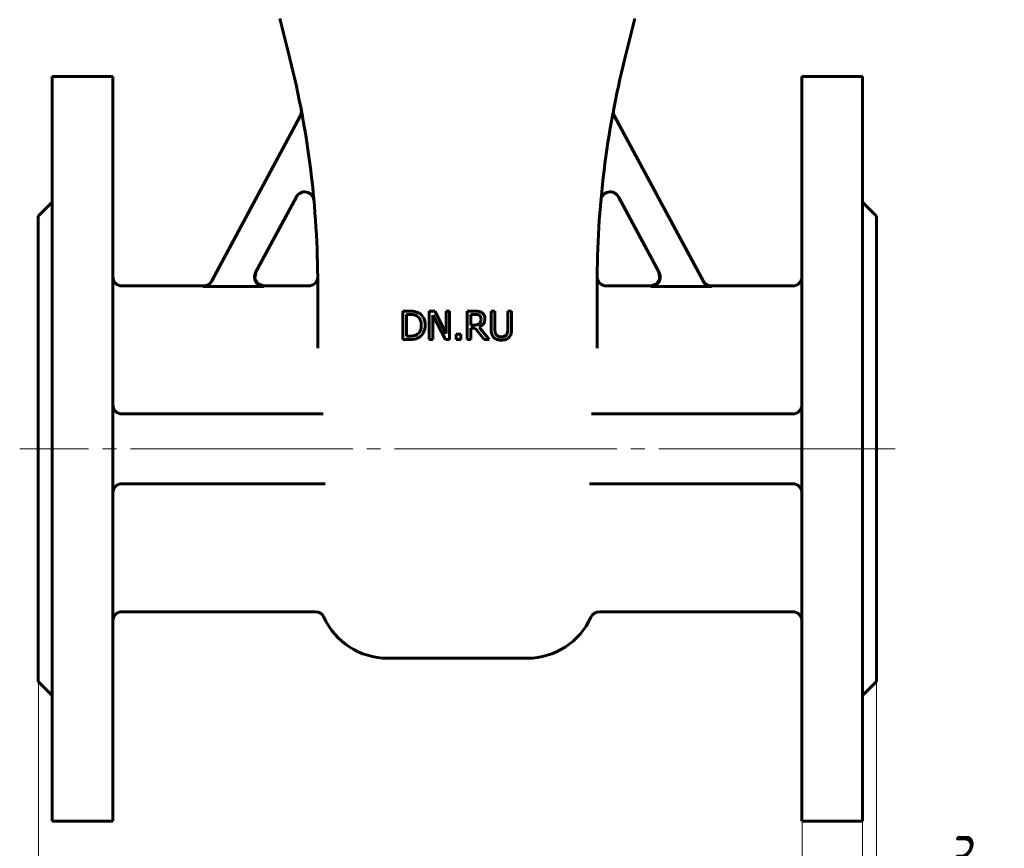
# Model space of a CAD drawing. Header units: millimetres. Extents: x 0 to 596, y 0 to 420.
# Tile 3 of 6: x 141 to 247, y 153 to 242. Entities that reach past the tile are written whole.
import ezdxf

# ---------------------------------------------------------------- set-up
doc = ezdxf.new("R2010")
doc.units = ezdxf.units.MM
for name, pattern in [('K5LT_AXLED', [28.371363, 23.871363, -1.5, 1.5, -1.5]), ('K5LT_BASIC', [0]), ('K5LT_THIN', [0])]:
    doc.linetypes.add(name, pattern=pattern)
doc.layers.add('Системный слой', color=7, linetype='Continuous')
doc.layers.add('Системный слой (1)', color=251, linetype='Continuous', true_color=0x6c6c6c)
doc.styles.add('KDIMTEXTSTYLE', font='txt', dxfattribs={"width": 0.96, "oblique": 15, "height": 5})
doc.styles.add('KTEXTSTYLE', font='txt', dxfattribs={"width": 0.96, "height": 5})
doc.dimstyles.new('KDIMSTYLE (0.50)', dxfattribs={"dimtxt": 5, "dimasz": 1, "dimexe": 2, "dimexo": 0, "dimgap": 1, "dimtad": 1, "dimlfac": 2, "dimtxsty": 'KDIMTEXTSTYLE', "dimsah": 1, "dimcen": 0, "dimdle": 1, "dimadec": 0, "dimazin": 0, "dimtfac": 0.667, "dimtmove": 0, "dimatfit": 3, "dimfxl": 1, "dimtvp": 1, "dimtolj": 1, "dimtzin": 0, "dimarcsym": 0})

# ---------------------------------------------------------------- blocks, each defined once
blk = doc.blocks.new('U1')
at = {"layer": 'Системный слой (1)', "color": 143, "linetype": 'K5LT_BASIC', "lineweight": 60, "true_color": 0x33acca}
for p, q in [((160.82, 213.69), (152.1, 213.69)), ((172.1, 213.69), (167.34, 213.69))]:
    blk.add_line(p, q, dxfattribs=at)
blk = doc.blocks.new('U2')
at = {"layer": 'Системный слой (1)', "color": 143, "linetype": 'K5LT_BASIC', "lineweight": 60, "true_color": 0x33acca}
for p, q in [((166.45, 215.16), (166.36, 214.5)), ((166.36, 214.5), (166.7, 213.92)), ((166.7, 213.92), (167.34, 213.69))]:
    blk.add_line(p, q, dxfattribs=at)
blk = doc.blocks.new('U7')
at = {"layer": 'Системный слой (1)', "color": 143, "linetype": 'K5LT_BASIC', "lineweight": 60, "true_color": 0x33acca}
for p, q in [((208.86, 213.69), (204.1, 213.69)), ((224.1, 213.69), (215.37, 213.69))]:
    blk.add_line(p, q, dxfattribs=at)
blk = doc.blocks.new('U10')
at = {"layer": 'Системный слой (1)', "color": 143, "linetype": 'K5LT_BASIC', "lineweight": 60, "true_color": 0x33acca}
for p, q in [((209.74, 215.16), (209.83, 214.5)), ((209.49, 213.92), (208.86, 213.69)), ((209.83, 214.5), (209.49, 213.92))]:
    blk.add_line(p, q, dxfattribs=at)
blk = doc.blocks.new('D0')
at = {"layer": 'Системный слой (1)'}
for points in [[(148.1, 121.99), (147.6, 122.65), (148.1, 123.31), (143.1, 122.65)], [(233.1, 122.65), (228.1, 123.31), (228.6, 122.65), (228.1, 121.99)]]:
    blk.add_hatch(color=7, dxfattribs=at).paths.add_polyline_path(points)
at = {"layer": 'Системный слой (1)', "color": 7, "linetype": 'K5LT_THIN', "lineweight": 18, "true_color": 0xffffff}
for p, q in [((143.1, 171.19), (143.1, 120.65)), ((233.1, 171.19), (233.1, 120.65)), ((143.1, 122.65), (148.1, 123.31)), ((148.1, 121.99), (143.1, 122.65)), ((143.1, 122.65), (233.1, 122.65)), ((148.1, 123.31), (147.6, 122.65)), ((147.6, 122.65), (148.1, 121.99)), ((228.6, 122.65), (228.1, 123.31)), ((228.1, 123.31), (233.1, 122.65)), ((233.1, 122.65), (228.1, 121.99)), ((228.1, 121.99), (228.6, 122.65))]:
    blk.add_line(p, q, dxfattribs=at)
blk.add_wipeout([(182.95, 123.65), (182.95, 131.03), (192.83, 131.03), (192.83, 123.65)]).dxf.layer = 'Системный слой (1)'
at = {"layer": 'Системный слой (1)', "color": 7, "insert": (182.95, 130.24), "char_height": 5, "attachment_point": 1, "style": 'KTEXTSTYLE'}
blk.add_mtext('\\fArial|b0|c204|p34;\\H5.0;\\W1.000;\\Q15;\\fGOST Type AU|b0|i0|c204|p34;\\Q15;\\W0.960;180', dxfattribs=at)
blk = doc.blocks.new('KDIMARROW_01')
at = {"layer": 'Системный слой'}
blk.add_hatch(color=0, dxfattribs=at).paths.add_polyline_path([(-5, -0.66), (0, 0), (-5, 0.66), (-4.5, 0)])
at = {"layer": 'Системный слой', "color": 0, "linetype": 'K5LT_THIN', "lineweight": 18}
for p, q in [((-4.5, 0), (-5, 0.66)), ((-5, 0.66), (0, 0)), ((0, 0), (-5, -0.66)), ((-5, -0.66), (-4.5, 0))]:
    blk.add_line(p, q, dxfattribs=at)
at = {"layer": 'Системный слой (1)', "color": 0, "linetype": 'K5LT_THIN', "lineweight": 18}
blk.add_line((169.97, 57.12), (169.47, 57.12), dxfattribs=at)
blk = doc.blocks.new('D1')
at = {"layer": 'Системный слой (1)'}
blk.add_hatch(color=7, dxfattribs=at).paths.add_polyline_path([(237.6, 132.48), (238.1, 133.14), (233.1, 132.48), (238.1, 131.82)])
at = {"layer": 'Системный слой (1)', "color": 7, "linetype": 'K5LT_THIN', "lineweight": 18, "true_color": 0xffffff}
for p, q in [((233.1, 171.19), (233.1, 130.48)), ((225.1, 132.48), (218.1, 132.48)), ((220.1, 133.14), (220.6, 132.48)), ((220.6, 132.48), (220.1, 131.82)), ((220.1, 131.82), (225.1, 132.48)), ((225.1, 132.48), (233.1, 132.48)), ((238.1, 133.14), (233.1, 132.48)), ((233.1, 132.48), (238.1, 131.82)), ((233.1, 132.48), (240.1, 132.48)), ((237.6, 132.48), (238.1, 133.14)), ((238.1, 131.82), (237.6, 132.48))]:
    blk.add_line(p, q, dxfattribs=at)
blk.add_wipeout([(225.47, 133.48), (225.47, 140.86), (232.43, 140.86), (232.43, 133.48)]).dxf.layer = 'Системный слой (1)'
at = {"layer": 'Системный слой (1)'}
blk.add_hatch(color=7, dxfattribs=at).paths.add_polyline_path([(220.1, 131.82), (225.1, 132.48), (220.1, 133.14), (220.6, 132.48)])
at = {"layer": 'Системный слой (1)', "color": 7, "linetype": 'K5LT_THIN', "lineweight": 18, "true_color": 0xffffff}
for p, q in [((225.1, 156.19), (225.1, 130.48)), ((225.1, 132.48), (220.1, 133.14))]:
    blk.add_line(p, q, dxfattribs=at)
at = {"layer": 'Системный слой (1)', "color": 7, "insert": (225.47, 140.07), "char_height": 5, "attachment_point": 1, "style": 'KTEXTSTYLE'}
blk.add_mtext('\\fArial|b0|c204|p34;\\H5.0;\\W1.000;\\Q15;\\fGOST Type AU|b0|i0|c204|p34;\\Q15;\\W0.960;16', dxfattribs=at)
blk = doc.blocks.new('D2')
at = {"layer": 'Системный слой (1)'}
for points in [[(231.6, 146.98), (226.6, 147.64), (227.1, 146.98), (226.6, 146.32)], [(237.6, 146.98), (238.1, 147.64), (233.1, 146.98), (238.1, 146.32)]]:
    blk.add_hatch(color=7, dxfattribs=at).paths.add_polyline_path(points)
at = {"layer": 'Системный слой (1)', "color": 7, "linetype": 'K5LT_THIN', "lineweight": 18, "true_color": 0xffffff}
for p, q in [((233.1, 171.19), (233.1, 144.98)), ((231.6, 156.19), (231.6, 144.98)), ((231.6, 146.98), (224.6, 146.98)), ((231.6, 146.98), (226.6, 147.64)), ((226.6, 147.64), (227.1, 146.98)), ((227.1, 146.98), (226.6, 146.32)), ((226.6, 146.32), (231.6, 146.98)), ((231.6, 146.98), (233.1, 146.98)), ((238.1, 147.64), (233.1, 146.98)), ((233.1, 146.98), (238.1, 146.32)), ((233.1, 146.98), (240.1, 146.98)), ((233.1, 146.98), (238.1, 146.98)), ((237.6, 146.98), (238.1, 147.64)), ((238.1, 146.32), (237.6, 146.98)), ((238.09, 146.98), (246.82, 146.98))]:
    blk.add_line(p, q, dxfattribs=at)
blk.add_wipeout([(240.09, 147.98), (240.09, 155.36), (244.63, 155.36), (244.63, 147.98)]).dxf.layer = 'Системный слой (1)'
at = {"layer": 'Системный слой (1)', "color": 7, "insert": (240.09, 154.57), "char_height": 5, "attachment_point": 1, "style": 'KTEXTSTYLE'}
blk.add_mtext('\\fArial|b0|c204|p34;\\H5.0;\\W1.000;\\Q15;\\fGOST Type AU|b0|i0|c204|p34;\\Q15;\\W0.960;3', dxfattribs=at)

msp = doc.modelspace()

# ---------------------------------------------------------------- linework, layer by layer
at = {"layer": 'Системный слой (1)', "color": 143, "linetype": 'K5LT_BASIC', "lineweight": 60, "true_color": 0x33acca}
for p, q in [((170.1095, 238.1332), (169.0327, 242.4401)), ((206.081, 238.1332), (207.1577, 242.4401)), ((144.5952, 236.1902), (144.5952, 156.1902)), ((144.5952, 236.1902), (151.0952, 236.1902)), ((151.0952, 236.1902), (151.0952, 156.1902)), ((231.5952, 236.1902), (225.0952, 236.1902)), ((225.0952, 236.1902), (225.0952, 156.1902)), ((231.5952, 236.1902), (231.5952, 156.1902)), ((161.6797, 214.1749), (171.2238, 231.9517)), ((214.5108, 214.1749), (204.9667, 231.9517)), ((170.811, 223.278), (166.4316, 215.1209)), ((205.3794, 223.278), (209.7589, 215.1209)), ((143.0952, 221.1902), (144.5952, 222.6902)), ((233.0952, 221.1902), (231.5952, 222.6902)), ((143.0952, 221.1902), (143.0952, 171.1902)), ((233.0952, 221.1902), (233.0952, 171.1902)), ((160.796, 213.6455), (167.31, 213.6455)), ((173.0952, 207.0184), (173.0952, 213.8796)), ((203.0952, 207.0184), (203.0952, 213.8796)), ((215.3945, 213.6455), (208.8805, 213.6455)), ((182.2336, 210.9909), (182.2336, 207.9409)), ((182.9281, 210.9909), (182.2336, 210.9909)), ((182.6389, 208.2918), (182.6389, 210.6399)), ((182.6389, 210.6399), (182.9479, 210.6399)), ((185.6543, 210.9909), (185.0784, 210.9909)), ((185.0784, 210.9909), (185.0784, 207.9409)), ((185.4566, 207.9409), (185.4566, 210.5707)), ((185.4566, 210.5707), (186.8061, 207.9409)), ((186.8827, 208.5761), (185.6543, 210.9909)), ((186.8827, 210.9909), (186.8827, 208.5761)), ((187.2609, 210.9909), (186.8827, 210.9909)), ((187.2609, 207.9409), (187.2609, 210.9909)), ((189.1492, 210.9909), (189.1492, 207.9409)), ((189.9352, 210.9909), (189.1492, 210.9909)), ((189.5546, 210.6399), (189.9574, 210.6399)), ((189.5546, 209.493), (189.5546, 210.6399)), ((191.7148, 210.9909), (191.7148, 209.0877)), ((192.1201, 210.9909), (191.7148, 210.9909)), ((192.1201, 209.0877), (192.1201, 210.9909)), ((193.9219, 210.9909), (193.5166, 210.9909)), ((193.5166, 210.9909), (193.5166, 209.0778)), ((193.9219, 209.0877), (193.9219, 210.9909)), ((189.9105, 209.493), (189.5546, 209.493)), ((182.9479, 208.2918), (182.6389, 208.2918)), ((188.4473, 208.5242), (187.9579, 208.5242)), ((187.9579, 208.5242), (187.9579, 207.9409)), ((188.4473, 207.9409), (188.4473, 208.5242)), ((189.5546, 209.1544), (190.0192, 209.1544)), ((189.5546, 207.9409), (189.5546, 209.1544)), ((190.0192, 209.1544), (190.9832, 207.9409)), ((191.5096, 207.9409), (190.4246, 209.2681)), ((182.2336, 207.9409), (182.9355, 207.9409)), ((185.0784, 207.9409), (185.4566, 207.9409)), ((186.8061, 207.9409), (187.2609, 207.9409)), ((187.9579, 207.9409), (188.4473, 207.9409)), ((189.1492, 207.9409), (189.5546, 207.9409)), ((190.9832, 207.9409), (191.5096, 207.9409)), ((152.0952, 199.9402), (173.6806, 199.9402)), ((224.0952, 199.9402), (202.5099, 199.9402)), ((173.9141, 192.4402), (152.0952, 192.4402)), ((202.2763, 192.4402), (224.0952, 192.4402)), ((172.8493, 178.6902), (152.0952, 178.6902)), ((224.0952, 178.6902), (203.3412, 178.6902)), ((180.5952, 173.6902), (195.5952, 173.6902)), ((143.0952, 171.1902), (144.5952, 169.6902)), ((233.0952, 171.1902), (231.5952, 169.6902)), ((144.5952, 156.1902), (151.0952, 156.1902)), ((231.5952, 156.1902), (225.0952, 156.1902))]:
    msp.add_line(p, q, dxfattribs=at)
at = {"layer": 'Системный слой (1)', "color": 30, "linetype": 'K5LT_AXLED', "lineweight": 18, "true_color": 0xff8000}
for p, q in [((233.5952, 196.1902), (141.0952, 196.1902)), ((235.0952, 196.1902), (223.0952, 196.1902))]:
    msp.add_line(p, q, dxfattribs=at)
at = {"layer": 'Системный слой (1)', "color": 143, "linetype": 'K5LT_BASIC', "lineweight": 60, "true_color": 0x33acca}
for centre, radius, start, end in [((73.0952, 213.8796), 100, 0, 14.036243), ((303.0952, 213.8796), 100, 165.963757, 180), ((170.3428, 232.4247), 1, 331.769278, 10.796648), ((205.8477, 232.4247), 1, 169.203352, 208.230722), ((171.6921, 222.805), 1, 5.172556, 151.769278), ((204.4984, 222.805), 1, 28.230722, 174.827444), ((152.0952, 214.6902), 1, 180, 270), ((224.0952, 214.6902), 1, 270, 0), ((172.0952, 214.6902), 1, 270, 355.776775), ((204.0952, 214.6902), 1, 184.223225, 270), ((303.0952, 213.8796), 100, 179.577772, 179.577932), ((152.0952, 200.9402), 1, 180, 270), ((224.0952, 200.9402), 1, 270, 0), ((152.0952, 191.4402), 1, 90, 180), ((224.0952, 191.4402), 1, 0, 90), ((152.0952, 177.6902), 1, 90, 180), ((172.8493, 177.6902), 1, 24.315739, 90), ((203.3412, 177.6902), 1, 90, 155.684261), ((224.0952, 177.6902), 1, 0, 90), ((180.5952, 181.1902), 7.5, 204.315739, 270), ((195.5952, 181.1902), 7.5, 270, 335.684261)]:
    msp.add_arc(centre, radius, start, end, dxfattribs=at)
for points, knots in [([(167.31, 213.6455), (167.2729, 213.6455), (167.236, 213.6476), (167.1623, 213.6559), (167.1256, 213.6622), (167.053, 213.6788), (167.0173, 213.6891), (166.9651, 213.7073), (166.9482, 213.7137), (166.8968, 213.7347), (166.8631, 213.7509), (166.8046, 213.7829), (166.7795, 213.7982), (166.7242, 213.8353), (166.6943, 213.8579), (166.6466, 213.8985), (166.628, 213.9155), (166.5834, 213.9596), (166.5583, 213.9874), (166.5112, 214.0455), (166.4893, 214.0759), (166.4494, 214.1382), (166.4314, 214.1701), (166.4072, 214.2193), (166.3996, 214.2358), (166.3908, 214.2565), (166.3891, 214.2606), (166.3736, 214.2986), (166.3617, 214.3333), (166.3417, 214.4044), (166.3337, 214.4408), (166.3215, 214.5147), (166.3175, 214.5521), (166.3148, 214.6036), (166.3143, 214.6175), (166.3137, 214.6691), (166.3152, 214.7067), (166.3224, 214.7815), (166.328, 214.8186), (166.3376, 214.8648), (166.3397, 214.8742), (166.3506, 214.9202), (166.3613, 214.9562), (166.3864, 215.026), (166.4007, 215.0598), (166.4217, 215.1022), (166.4266, 215.1116), (166.4316, 215.1209)], [0, 0, 0, 0, 0.022228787, 0.022228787, 0.044723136, 0.044723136, 0.067161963, 0.067161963, 0.07802077, 0.07802077, 0.1005406, 0.1005406, 0.11824778, 0.11824778, 0.14076948, 0.14076948, 0.155905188, 0.155905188, 0.178377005, 0.178377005, 0.200900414, 0.200900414, 0.222964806, 0.222964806, 0.233877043, 0.233877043, 0.236511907, 0.236511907, 0.258602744, 0.258602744, 0.281095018, 0.281095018, 0.303760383, 0.303760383, 0.31210106, 0.31210106, 0.334729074, 0.334729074, 0.357245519, 0.357245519, 0.363072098, 0.363072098, 0.385636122, 0.385636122, 0.40769502, 0.40769502, 0.414058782, 0.414058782, 0.414058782, 0.414058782]), ([(208.8805, 213.6455), (208.9175, 213.6455), (208.9545, 213.6476), (209.0281, 213.6559), (209.0649, 213.6622), (209.1374, 213.6788), (209.1732, 213.6891), (209.2254, 213.7073), (209.2423, 213.7137), (209.2937, 213.7347), (209.3274, 213.7508), (209.3859, 213.7829), (209.411, 213.7981), (209.4663, 213.8353), (209.4962, 213.8579), (209.5439, 213.8984), (209.5625, 213.9155), (209.6071, 213.9596), (209.6323, 213.9874), (209.6793, 214.0455), (209.7012, 214.0759), (209.7411, 214.1382), (209.7591, 214.1701), (209.7834, 214.2193), (209.7909, 214.2358), (209.7997, 214.2565), (209.8014, 214.2606), (209.8169, 214.2986), (209.8288, 214.3333), (209.8488, 214.4044), (209.8569, 214.4408), (209.869, 214.5146), (209.873, 214.5521), (209.8757, 214.6036), (209.8762, 214.6175), (209.8768, 214.6691), (209.8753, 214.7067), (209.8681, 214.7815), (209.8625, 214.8186), (209.8529, 214.8648), (209.8508, 214.8742), (209.8399, 214.9202), (209.8292, 214.9562), (209.804, 215.026), (209.7897, 215.0598), (209.7687, 215.1022), (209.7639, 215.1116), (209.7589, 215.1209)], [0, 0, 0, 0, 0.022229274, 0.022229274, 0.044724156, 0.044724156, 0.067162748, 0.067162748, 0.07802077, 0.07802077, 0.100540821, 0.100540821, 0.11824778, 0.11824778, 0.140768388, 0.140768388, 0.155905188, 0.155905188, 0.178376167, 0.178376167, 0.200898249, 0.200898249, 0.222960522, 0.222960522, 0.233877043, 0.233877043, 0.236511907, 0.236511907, 0.258600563, 0.258600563, 0.281091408, 0.281091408, 0.303757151, 0.303757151, 0.31210106, 0.31210106, 0.334728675, 0.334728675, 0.35724651, 0.35724651, 0.363072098, 0.363072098, 0.385637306, 0.385637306, 0.407698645, 0.407698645, 0.414058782, 0.414058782, 0.414058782, 0.414058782]), ([(161.6797, 214.1749), (161.6621, 214.1421), (161.6427, 214.1105), (161.6004, 214.0493), (161.5774, 214.0197), (161.5284, 213.9633), (161.5024, 213.9365), (161.4612, 213.8985), (161.4471, 213.8861), (161.4036, 213.8503), (161.3734, 213.8281), (161.3317, 213.8009), (161.3212, 213.7944), (161.2786, 213.7688), (161.2454, 213.7514), (161.186, 213.7244), (161.1602, 213.714), (161.0987, 213.692), (161.0628, 213.6813), (160.9888, 213.6637), (160.9506, 213.6569), (160.8757, 213.6481), (160.8391, 213.6457), (160.8002, 213.6455), (160.7981, 213.6455), (160.796, 213.6455)], [0, 0, 0, 0, 0.022290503, 0.022290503, 0.044844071, 0.044844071, 0.06729414, 0.06729414, 0.078585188, 0.078585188, 0.101112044, 0.101112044, 0.10854808, 0.10854808, 0.131081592, 0.131081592, 0.147793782, 0.147793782, 0.170286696, 0.170286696, 0.19361467, 0.19361467, 0.215677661, 0.215677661, 0.216942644, 0.216942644, 0.216942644, 0.216942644]), ([(160.8213, 213.6902), (161.001, 213.6902), (161.36, 213.7895), (161.6174, 214.0588), (161.7024, 214.2171), (161.7024, 214.2171), (161.7024, 214.2172)], [0, 0, 0, 0, 0.49998952, 0.99997903, 0.99997903, 1, 1, 1, 1]), ([(215.3691, 213.6902), (215.1894, 213.6902), (214.8304, 213.7895), (214.5731, 214.0588), (214.4881, 214.2171), (214.4881, 214.2171), (214.4881, 214.2172)], [0, 0, 0, 0, 0.49998952, 0.99997903, 0.99997903, 1, 1, 1, 1]), ([(214.5108, 214.1749), (214.5283, 214.1421), (214.5477, 214.1105), (214.59, 214.0492), (214.613, 214.0197), (214.662, 213.9633), (214.688, 213.9365), (214.7292, 213.8985), (214.7434, 213.8861), (214.7869, 213.8503), (214.8171, 213.8281), (214.8588, 213.8009), (214.8692, 213.7944), (214.9119, 213.7688), (214.9451, 213.7514), (215.0044, 213.7244), (215.0302, 213.714), (215.0917, 213.6919), (215.1276, 213.6813), (215.2017, 213.6637), (215.2399, 213.6569), (215.3147, 213.6481), (215.3514, 213.6457), (215.3903, 213.6455), (215.3924, 213.6455), (215.3945, 213.6455)], [0, 0, 0, 0, 0.022292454, 0.022292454, 0.044846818, 0.044846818, 0.06729529, 0.06729529, 0.078585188, 0.078585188, 0.101111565, 0.101111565, 0.10854808, 0.10854808, 0.131081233, 0.131081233, 0.147793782, 0.147793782, 0.170285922, 0.170285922, 0.193614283, 0.193614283, 0.21567953, 0.21567953, 0.216942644, 0.216942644, 0.216942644, 0.216942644]), ([(184.0206, 210.7486), (183.9052, 210.8244), (183.766, 210.8838), (183.4397, 210.9694), (183.2148, 210.9909), (182.9281, 210.9909)], [-0.711735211, -0.711735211, -0.711735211, -0.711735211, -0.355867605, -0.355867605, 0, 0, 0, 0]), ([(182.9479, 210.6399), (183.1308, 210.6399), (183.2836, 210.6255), (183.5291, 210.5678), (183.6449, 210.5212), (183.7536, 210.457)], [-0.122136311, -0.122136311, -0.122136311, -0.122136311, -0.061068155, -0.061068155, 0, 0, 0, 0]), ([(183.7536, 210.457), (183.9069, 210.3631), (184.0222, 210.2333), (184.1771, 209.9021), (184.2158, 209.7023), (184.2158, 209.4683)], [-0.228722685, -0.228722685, -0.228722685, -0.228722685, -0.114361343, -0.114361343, 0, 0, 0, 0]), ([(184.6385, 209.4634), (184.6385, 209.76), (184.5845, 210.0158), (184.3687, 210.4459), (184.2167, 210.6185), (184.0206, 210.7486)], [-0.236572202, -0.236572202, -0.236572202, -0.236572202, -0.118286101, -0.118286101, 0, 0, 0, 0]), ([(190.7113, 210.8302), (190.6592, 210.8639), (190.6044, 210.8925), (190.4907, 210.9371), (190.4332, 210.9529), (190.2292, 210.9857), (190.0817, 210.9909), (189.9352, 210.9909)], [-0.161155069, -0.161155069, -0.161155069, -0.161155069, -0.12394308, -0.12394308, -0.087927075, -0.087927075, 0, 0, 0, 0]), ([(189.9574, 210.6399), (190.0695, 210.6399), (190.1638, 210.6321), (190.3171, 210.6008), (190.3842, 210.574), (190.4419, 210.5361)], [-0.105350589, -0.105350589, -0.105350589, -0.105350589, -0.052675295, -0.052675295, 0, 0, 0, 0]), ([(190.4419, 210.5361), (190.5078, 210.4916), (190.5564, 210.4352), (190.619, 210.2984), (190.6347, 210.2197), (190.6347, 210.1307)], [-0.081685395, -0.081685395, -0.081685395, -0.081685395, -0.0408426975, -0.0408426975, 0, 0, 0, 0]), ([(191.0573, 210.1629), (191.0573, 210.3227), (191.0264, 210.4566), (190.9028, 210.6724), (190.8184, 210.761), (190.7113, 210.8302)], [-0.193489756, -0.193489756, -0.193489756, -0.193489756, -0.096744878, -0.096744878, 0, 0, 0, 0]), ([(184.2158, 209.4683), (184.2158, 209.2311), (184.1804, 209.0333), (184.0387, 208.717), (183.9324, 208.5901), (183.7907, 208.4945)], [-0.276021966, -0.276021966, -0.276021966, -0.276021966, -0.138010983, -0.138010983, 0, 0, 0, 0]), ([(184.0156, 208.1856), (184.2051, 208.3108), (184.3563, 208.4854), (184.582, 208.9336), (184.6385, 209.1849), (184.6385, 209.4634)], [-0.278962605, -0.278962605, -0.278962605, -0.278962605, -0.139481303, -0.139481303, 0, 0, 0, 0]), ([(190.4617, 209.6512), (190.3974, 209.587), (190.3187, 209.5445), (190.1325, 209.5033), (190.0275, 209.493), (189.9105, 209.493)], [-0.0846184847, -0.0846184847, -0.0846184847, -0.0846184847, -0.0423092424, -0.0423092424, 0, 0, 0, 0]), ([(190.4246, 209.2681), (190.619, 209.3406), (190.7731, 209.4523), (191.0005, 209.7538), (191.0573, 209.9404), (191.0573, 210.1629)], [-0.148110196, -0.148110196, -0.148110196, -0.148110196, -0.074055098, -0.074055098, 0, 0, 0, 0]), ([(190.6347, 210.1307), (190.6347, 210.0253), (190.6207, 209.933), (190.5646, 209.7748), (190.521, 209.7073), (190.4617, 209.6512)], [-0.0937576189, -0.0937576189, -0.0937576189, -0.0937576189, -0.0468788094, -0.0468788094, 0, 0, 0, 0]), ([(183.7907, 208.4945), (183.6803, 208.4171), (183.5571, 208.3639), (183.2853, 208.3062), (183.1275, 208.2918), (182.9479, 208.2918)], [-0.129515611, -0.129515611, -0.129515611, -0.129515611, -0.064757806, -0.064757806, 0, 0, 0, 0]), ([(191.7148, 209.0877), (191.7148, 208.8702), (191.7366, 208.6873), (191.8239, 208.3907), (191.8993, 208.2638), (192.0064, 208.1584)], [-0.129094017, -0.129094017, -0.129094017, -0.129094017, -0.064547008, -0.064547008, 0, 0, 0, 0]), ([(192.2511, 208.4723), (192.2, 208.5497), (192.1654, 208.6362), (192.1292, 208.8274), (192.1201, 208.946), (192.1201, 209.0877)], [-0.343745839, -0.343745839, -0.343745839, -0.343745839, -0.17187292, -0.17187292, 0, 0, 0, 0]), ([(192.8171, 208.2226), (192.682, 208.2226), (192.5675, 208.2436), (192.3796, 208.3277), (192.3055, 208.3899), (192.2511, 208.4723)], [-0.162465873, -0.162465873, -0.162465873, -0.162465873, -0.081232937, -0.081232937, 0, 0, 0, 0]), ([(193.3856, 208.4723), (193.3312, 208.3899), (193.2546, 208.3277), (193.0569, 208.2436), (192.944, 208.2226), (192.8171, 208.2226)], [-0.107165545, -0.107165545, -0.107165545, -0.107165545, -0.053582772, -0.053582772, 0, 0, 0, 0]), ([(193.5166, 209.0778), (193.5166, 208.941), (193.5075, 208.8253), (193.4713, 208.6358), (193.4367, 208.5497), (193.3856, 208.4723)], [-0.0871314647, -0.0871314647, -0.0871314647, -0.0871314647, -0.0435657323, -0.0435657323, 0, 0, 0, 0]), ([(193.6303, 208.1584), (193.739, 208.2622), (193.8148, 208.3899), (193.9005, 208.6931), (193.9219, 208.8751), (193.9219, 209.0877)], [-0.200678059, -0.200678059, -0.200678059, -0.200678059, -0.100339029, -0.100339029, 0, 0, 0, 0]), ([(182.9355, 207.9409), (183.1827, 207.9409), (183.3858, 207.9573), (183.7038, 208.0232), (183.8607, 208.0883), (184.0156, 208.1856)], [-0.489465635, -0.489465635, -0.489465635, -0.489465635, -0.244732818, -0.244732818, 0, 0, 0, 0]), ([(192.0064, 208.1584), (192.1003, 208.0644), (192.214, 207.994), (192.481, 207.9001), (192.6375, 207.8766), (192.8171, 207.8766)], [-0.322958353, -0.322958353, -0.322958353, -0.322958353, -0.161479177, -0.161479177, 0, 0, 0, 0]), ([(192.8171, 207.8766), (193.005, 207.8766), (193.1632, 207.8997), (193.4202, 207.9919), (193.5331, 208.0628), (193.6303, 208.1584)], [-0.133113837, -0.133113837, -0.133113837, -0.133113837, -0.066556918, -0.066556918, 0, 0, 0, 0])]:
    msp.add_open_spline(points, degree=3, knots=knots, dxfattribs=at)

# ---------------------------------------------------------------- block references
at = {"layer": 'Системный слой (1)'}
for name in ['U2', 'U10', 'U1', 'U7']:
    msp.add_blockref(name, (0, 0), dxfattribs=at)

# ---------------------------------------------------------------- next in the draw order: dimensions: what is measured, and where the dimension line sits
at = {"layer": 'Системный слой (1)', "color": 7}
dim = msp.add_linear_dim(base=(143.0952, 122.6501), p1=(233.0952, 171.1902), p2=(143.0952, 171.1902), dimstyle='KDIMSTYLE (0.50)', override={"dimexo": 0, "dimpost": '\\fGOST Type AU|b0|c204|p34;\\H5.0;\\W0.960;\\Q15;<>', "dimblk1": 'KDIMARROW_01', "dimblk2": 'KDIMARROW_01', "dimse1": 0, "dimse2": 0, "dimclrt": 7, "dimtol": 1, "dimtp": 0, "dimtm": 0, "dimtdec": 5, "dimtolj": 1}, dxfattribs=at)
dim.commit()
dim.dimension.update_dxf_attribs({"geometry": 'D0', "text_midpoint": (188.0952, 122.6501), "dimtype": 160})

# ---------------------------------------------------------------- next in the draw order: dimensions: what is measured, and where the dimension line sits
dim = msp.add_linear_dim(base=(225.0952, 132.4813), p1=(233.0952, 171.1902), p2=(225.0952, 156.1902), dimstyle='KDIMSTYLE (0.50)', override={"dimexo": 0, "dimpost": '\\fGOST Type AU|b0|c204|p34;\\H5.0;\\W0.960;\\Q15;<>', "dimblk1": 'KDIMARROW_01', "dimblk2": 'KDIMARROW_01', "dimse1": 0, "dimse2": 0, "dimclrt": 7, "dimtol": 1, "dimtp": 0, "dimtm": 0, "dimtdec": 5, "dimtolj": 1}, dxfattribs=at)
dim.commit()
dim.dimension.update_dxf_attribs({"geometry": 'D1', "text_midpoint": (229.0952, 132.4813), "dimtype": 160})

# ---------------------------------------------------------------- next in the draw order: dimensions: what is measured, and where the dimension line sits
dim = msp.add_linear_dim(base=(231.5952, 146.9783), p1=(233.0952, 171.1902), p2=(231.5952, 156.1902), dimstyle='KDIMSTYLE (0.50)', override={"dimexo": 0, "dimtoh": 1, "dimpost": '\\fGOST Type AU|b0|c204|p34;\\H5.0;\\W0.960;\\Q15;<>', "dimblk1": 'KDIMARROW_01', "dimblk2": 'KDIMARROW_01', "dimse1": 0, "dimse2": 0, "dimclrt": 7, "dimtol": 1, "dimtp": 0, "dimtm": 0, "dimtdec": 5, "dimtmove": 1, "dimtolj": 1}, dxfattribs=at)
dim.commit()
dim.dimension.update_dxf_attribs({"geometry": 'D2', "text_midpoint": (242.4554, 146.9783), "dimtype": 160})

doc.saveas('drawing.dxf')
